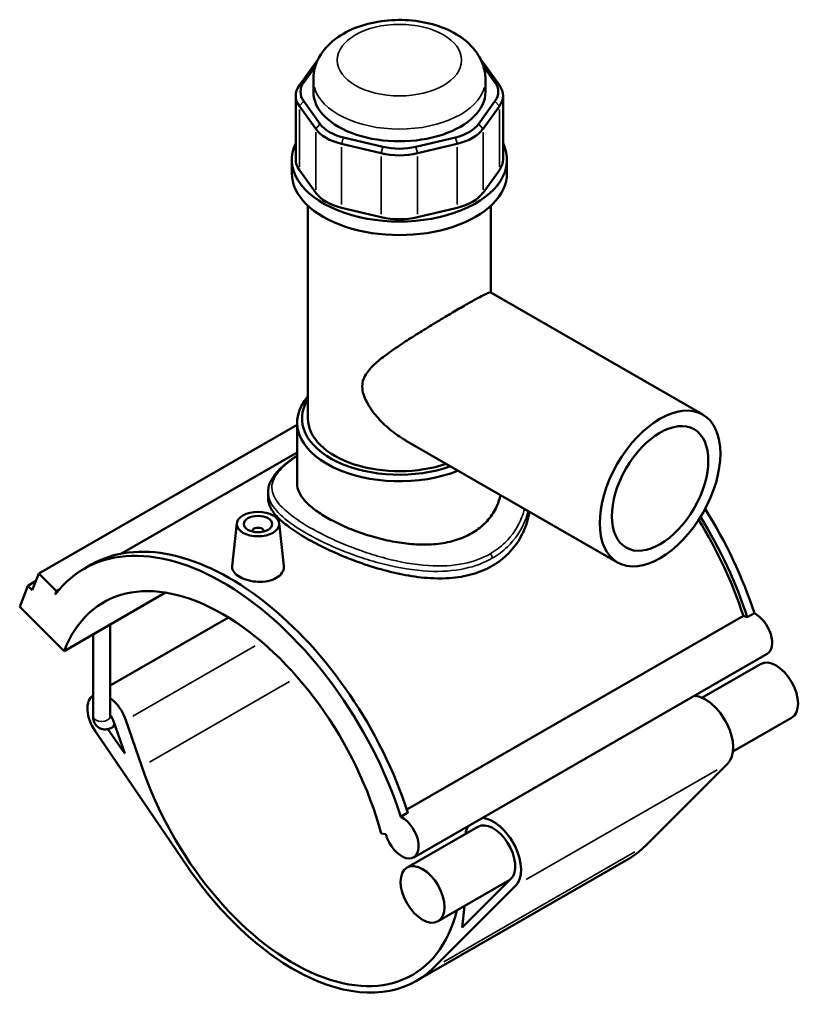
# Model space of a CAD drawing. Header units: inches. Extents: x -0.9 to 55.8, y -1.4 to 54.7.
# Tile 9 of 9: x 45 to 55.8, y 41.1 to 54.7. Entities that reach past the tile are written whole.
import ezdxf

# ---------------------------------------------------------------- set-up
doc = ezdxf.new("R2010")
doc.units = ezdxf.units.IN
doc.header["$MEASUREMENT"] = 0
doc.layers.add('Visible (ANSI)', color=7, linetype='Continuous', lineweight=50)
doc.layers.add('Visible Narrow (ANSI)', color=7, linetype='Continuous', lineweight=35)

msp = doc.modelspace()

# ---------------------------------------------------------------- linework, layer by layer
at = {"layer": 'Visible (ANSI)'}
for p, q in [((49.097, 54.121), (48.87, 53.806)), ((51.643, 53.806), (51.416, 54.121)), ((48.931, 53.845), (49.092, 54.069)), ((51.421, 54.069), (51.582, 53.845)), ((49.064, 53.714), (49.064, 53.883)), ((51.45, 53.714), (51.45, 53.883)), ((48.82, 53.66), (48.82, 52.773)), ((49.158, 53.267), (48.931, 53.583)), ((51.582, 53.583), (51.355, 53.267)), ((51.694, 53.66), (51.694, 52.773)), ((48.87, 53.514), (49.097, 53.198)), ((51.416, 53.198), (51.643, 53.514)), ((49.455, 52.992), (50.004, 52.861)), ((50.029, 52.951), (49.481, 53.081)), ((51.033, 53.081), (50.485, 52.951)), ((50.51, 52.861), (51.058, 52.992)), ((48.765, 52.585), (48.765, 52.773)), ((51.748, 52.585), (51.748, 52.773)), ((49.097, 52.312), (48.87, 52.628)), ((51.643, 52.628), (51.416, 52.312)), ((48.989, 49.182), (48.989, 52.133)), ((50.004, 51.975), (49.455, 52.106)), ((51.058, 52.106), (50.51, 51.975)), ((51.525, 50.929), (51.525, 52.133)), ((51.522, 50.931), (54.461, 49.239)), ((48.84, 49.097), (45.257, 47.034)), ((48.84, 48.278), (48.84, 49.128)), ((50.341, 48.88), (53.28, 47.188)), ((48.84, 48.713), (46.403, 47.31)), ((48.438, 48.163), (48.438, 48.076)), ((48.002, 47.73), (47.938, 47.137)), ((48.591, 47.73), (48.655, 47.139)), ((48.218, 47.615), (48.218, 47.623)), ((48.375, 47.615), (48.375, 47.623)), ((45.888, 47.1), (45.986, 47.157)), ((45.167, 46.801), (45.257, 47.034)), ((45.257, 47.034), (45.503, 46.789)), ((44.994, 46.571), (45.106, 46.862)), ((45.215, 46.925), (45.106, 46.862)), ((45.106, 46.862), (45.167, 46.801)), ((45.503, 46.789), (45.485, 46.741)), ((45.54, 46.81), (45.503, 46.789)), ((45.609, 45.958), (47.015, 46.768)), ((44.994, 46.571), (45.609, 45.958)), ((50.36, 43.76), (55.025, 46.446)), ((55.079, 46.426), (55.177, 46.482)), ((47.887, 46.423), (46.249, 45.48)), ((46.249, 45.051), (46.249, 46.326)), ((46.011, 45.051), (46.011, 46.189)), ((55.355, 45.918), (50.455, 43.096)), ((55.264, 45.777), (54.451, 45.31)), ((46.29, 45.001), (46.449, 44.535)), ((46.686, 44.355), (46.467, 45)), ((55.693, 45.032), (54.88, 44.565)), ((46.043, 44.844), (47.314, 42.977)), ((46.449, 44.535), (46.216, 44.876)), ((46.316, 44.924), (46.274, 44.899)), ((54.809, 44.398), (53.668, 43.259)), ((50.277, 43.66), (50.375, 43.717)), ((50.004, 43.427), (50.07, 43.417)), ((51.343, 43.52), (50.363, 42.956)), ((53.427, 43.073), (50.487, 41.38)), ((51.789, 42.784), (50.792, 42.21)), ((51.803, 42.798), (51.125, 42.122)), ((50.728, 41.566), (51.869, 42.705)), ((51.125, 42.122), (51.157, 42.42))]:
    msp.add_line(p, q, dxfattribs=at)
for centre, major_axis, ratio, start_param, end_param in [((49.708, 53.976), (-0.661, 0), 0.575862, 5.785904, 5.890486), ((50.805, 53.976), (-0.661, 0), 0.575862, 3.534292, 3.638874), ((49.481, 53.66), (-0.661, 0), 0.575862, 5.890486, 6.675884), ((49.481, 53.714), (-0.595, 0), 0.575862, 5.890486, 6.675884), ((51.032, 53.714), (0.595, 0), 0.575862, 5.890486, 6.675884), ((51.032, 53.66), (0.661, 0), 0.575862, 5.890486, 6.675884), ((50.257, 53.714), (-1.193, 0), 0.575862, 0, 3.141593), ((49.708, 53.398), (-0.595, 0), 0.575862, 0.392699, 1.178097), ((50.805, 53.398), (0.595, 0), 0.575862, 5.105088, 5.890486), ((49.708, 53.344), (0.661, 0), 0.575862, 3.534292, 4.31969), ((50.805, 53.344), (0.661, 0), 0.575862, 5.105088, 5.890486), ((50.257, 52.773), (-1.491, 0), 0.575862, 6.012031, 9.695932), ((50.257, 53.213), (0.661, 0), 0.575862, 4.31969, 5.105088), ((50.257, 53.267), (-0.595, 0), 0.575862, 1.178097, 1.963495), ((49.481, 52.773), (-0.661, 0), 0.575862, 0, 0.392699), ((51.032, 52.773), (0.661, 0), 0.575862, 5.890486, 6.283185), ((50.257, 52.585), (-1.491, 0), 0.575862, 0, 3.141593), ((49.708, 52.458), (-0.661, 0), 0.575862, 0.392699, 1.178097), ((50.805, 52.458), (0.661, 0), 0.575862, 5.105088, 5.890486), ((50.257, 52.327), (-0.661, 0), 0.575862, 1.178097, 1.963495), ((50.257, 49.128), (-1.417, 0), 0.575862, 5.820231, 8.465647), ((50.257, 49.182), (-1.351, 0), 0.575862, 5.930789, 8.406809), ((50.257, 49.182), (-1.268, 0), 0.575862, 0, 2.108087), ((52.707, 46.59), (-1.919, 3.332), 0.578093, 4.360426, 4.782356), ((52.609, 46.533), (1.919, -3.332), 0.578093, 1.218833, 1.623986), ((48.297, 47.623), (-0.0787, 0), 0.575862, 2.972903, 6.451874), ((52.609, 46.533), (-1.881, 3.267), 0.578093, 4.365683, 4.760653), ((47.905, 43.824), (-1.919, 3.332), 0.578093, 4.360426, 6.283185), ((47.807, 43.768), (-1.919, 3.332), 0.578093, 4.360426, 6.523097), ((47.807, 43.768), (-1.65, 2.866), 0.578093, 4.27799, 6.721451), ((55.092, 46.148), (0.165, -0.287), 0.578093, 2.414521, 2.65097), ((55.19, 46.205), (0.165, -0.287), 0.578093, 0, 2.414521), ((55.478, 45.405), (-0.215, 0.373), 0.578093, 3.141593, 6.283185), ((46.214, 45.002), (-0.198, 0.344), 0.578093, 0.026502, 1.700207), ((54.498, 44.841), (-0.272, 0.472), 0.578093, 3.295561, 5.902759), ((46.214, 45.002), (-0.198, 0.344), 0.578093, 4.383577, 5.375135), ((46.214, 45.002), (0.059, -0.103), 0.578093, 1.241985, 1.93105), ((48.787, 44.332), (1.65, -2.866), 0.578093, 4.383577, 6.821458), ((50.29, 43.383), (0.165, -0.287), 0.578093, 4.27799, 8.697706), ((51.558, 43.147), (0.215, -0.373), 0.578093, 0.153969, 3.141593), ((51.558, 43.147), (0.272, -0.472), 0.578093, 0.153969, 2.761166), ((51.558, 43.147), (-0.272, 0.472), 0.578093, 0.380427, 0.661885), ((51.727, 46.025), (1.7, -2.952), 0.578093, 0, 0.153969), ((48.787, 44.332), (1.7, -2.952), 0.578093, 4.8418, 6.437154)]:
    msp.add_ellipse(centre, major_axis=major_axis, ratio=ratio, start_param=start_param, end_param=end_param, dxfattribs=at)
for centre, major_axis, ratio in [((53.87, 48.213), (0.59, 1.025), 0.578093), ((53.87, 48.213), (0.472, 0.82), 0.578093), ((48.297, 47.719), (0.295, 0), 0.575862), ((48.297, 47.719), (0.197, 0), 0.575862), ((50.578, 42.583), (-0.215, 0.373), 0.578093)]:
    msp.add_ellipse(centre, major_axis=major_axis, ratio=ratio, dxfattribs=at)
for points, knots in [([(51.45, 53.883), (51.45, 53.961), (51.434, 54.04), (51.376, 54.19), (51.331, 54.26), (51.213, 54.397), (51.135, 54.459), (50.948, 54.571), (50.835, 54.617), (50.595, 54.683), (50.468, 54.702), (50.212, 54.714), (50.084, 54.706), (49.835, 54.664), (49.715, 54.63), (49.49, 54.532), (49.386, 54.468), (49.219, 54.312), (49.152, 54.223), (49.08, 54.045), (49.064, 53.964), (49.064, 53.883)], [0.785398, 0.785398, 0.785398, 0.785398, 1.006029, 1.006029, 1.24803, 1.24803, 1.549872, 1.549872, 1.910293, 1.910293, 2.277956, 2.277956, 2.640469, 2.640469, 3.005312, 3.005312, 3.373798, 3.373798, 3.698889, 3.698889, 3.926991, 3.926991, 3.926991, 3.926991]), ([(50.341, 48.88), (50.34, 48.881), (50.34, 48.881), (50.268, 48.923), (50.197, 48.972), (50.063, 49.083), (50, 49.145), (49.889, 49.275), (49.84, 49.343), (49.785, 49.448), (49.77, 49.483), (49.749, 49.554), (49.742, 49.59), (49.742, 49.663), (49.749, 49.696), (49.77, 49.757), (49.785, 49.785), (49.84, 49.865), (49.889, 49.914), (50, 50.012), (50.063, 50.06), (50.197, 50.155), (50.268, 50.203), (50.403, 50.291), (50.472, 50.335), (50.613, 50.423), (50.686, 50.468), (50.829, 50.554), (50.9, 50.597), (51.033, 50.676), (51.096, 50.712), (51.21, 50.778), (51.262, 50.807), (51.352, 50.857), (51.391, 50.878), (51.452, 50.909), (51.476, 50.92), (51.508, 50.932), (51.518, 50.933), (51.522, 50.931)], [7.608189, 7.608189, 7.608189, 7.608189, 7.615025, 7.615025, 8.294665, 8.294665, 8.974305, 8.974305, 9.653945, 9.653945, 9.993765, 9.993765, 10.333585, 10.333585, 10.673405, 10.673405, 11.013225, 11.013225, 11.692866, 11.692866, 12.372506, 12.372506, 13.052146, 13.052146, 13.664204, 13.664204, 14.276262, 14.276262, 14.88832, 14.88832, 15.500378, 15.500378, 16.112436, 16.112436, 16.724494, 16.724494, 17.336552, 17.336552, 17.941774, 17.941774, 17.941774, 17.941774]), ([(48.438, 48.163), (48.438, 48.201), (48.445, 48.238), (48.472, 48.315), (48.493, 48.353), (48.551, 48.432), (48.589, 48.473), (48.679, 48.553), (48.729, 48.592), (48.804, 48.644), (48.821, 48.656), (48.84, 48.668)], [24.781722, 24.781722, 24.781722, 24.781722, 25.401248, 25.401248, 26.073507, 26.073507, 26.829688, 26.829688, 27.561718, 27.561718, 27.783476, 27.783476, 27.783476, 27.783476]), ([(51.259, 47.591), (51.195, 47.554), (51.124, 47.523), (50.968, 47.474), (50.884, 47.456), (50.71, 47.436), (50.619, 47.433), (50.437, 47.439), (50.345, 47.448), (50.169, 47.475), (50.077, 47.494), (49.895, 47.54), (49.804, 47.568), (49.63, 47.629), (49.546, 47.663), (49.39, 47.734), (49.318, 47.771), (49.191, 47.844), (49.132, 47.882), (49.028, 47.961), (48.983, 48.002), (48.911, 48.082), (48.884, 48.123), (48.848, 48.202), (48.84, 48.24), (48.84, 48.278)], [0, 0, 0, 0, 0.684829, 0.684829, 1.369657, 1.369657, 2.054486, 2.054486, 2.739314, 2.739314, 3.423695, 3.423695, 4.108076, 4.108076, 4.792457, 4.792457, 5.476838, 5.476838, 6.161219, 6.161219, 6.8456, 6.8456, 7.529981, 7.529981, 8.214362, 8.214362, 8.214362, 8.214362]), ([(51.543, 47.138), (51.461, 47.09), (51.368, 47.051), (51.167, 46.995), (51.059, 46.977), (50.836, 46.962), (50.719, 46.965), (50.486, 46.986), (50.37, 47.005), (50.144, 47.052), (50.028, 47.082), (49.794, 47.153), (49.678, 47.194), (49.454, 47.282), (49.346, 47.329), (49.145, 47.424), (49.053, 47.473), (48.888, 47.567), (48.812, 47.616), (48.678, 47.714), (48.62, 47.762), (48.528, 47.856), (48.494, 47.903), (48.449, 47.992), (48.438, 48.035), (48.438, 48.076)], [0, 0, 0, 0, 0.887571, 0.887571, 1.775142, 1.775142, 2.662714, 2.662714, 3.550285, 3.550285, 4.435799, 4.435799, 5.321313, 5.321313, 6.206828, 6.206828, 7.092342, 7.092342, 7.977856, 7.977856, 8.86337, 8.86337, 9.748885, 9.748885, 10.634399, 10.634399, 10.634399, 10.634399]), ([(51.658, 48.122), (51.655, 48.108), (51.651, 48.095), (51.63, 48.015), (51.603, 47.95), (51.531, 47.829), (51.486, 47.772), (51.382, 47.671), (51.322, 47.627), (51.259, 47.591)], [19.709454, 19.709454, 19.709454, 19.709454, 19.852867, 19.852867, 20.537696, 20.537696, 21.222525, 21.222525, 21.907353, 21.907353, 21.907353, 21.907353]), ([(52.06, 47.89), (52.055, 47.862), (52.05, 47.833), (52.02, 47.714), (51.985, 47.624), (51.893, 47.457), (51.836, 47.38), (51.702, 47.244), (51.625, 47.185), (51.543, 47.138)], [25.427557, 25.427557, 25.427557, 25.427557, 25.706654, 25.706654, 26.594225, 26.594225, 27.481796, 27.481796, 28.369368, 28.369368, 28.369368, 28.369368]), ([(48.551, 46.972), (48.519, 46.953), (48.479, 46.938), (48.39, 46.92), (48.342, 46.917), (48.252, 46.92), (48.204, 46.927), (48.116, 46.951), (48.075, 46.968), (48.012, 47.005), (47.984, 47.027), (47.947, 47.075), (47.938, 47.101), (47.938, 47.129), (47.938, 47.133), (47.938, 47.137)], [2.748567, 2.748567, 2.748567, 2.748567, 3.092303, 3.092303, 3.43604, 3.43604, 3.779445, 3.779445, 4.12285, 4.12285, 4.466255, 4.466255, 4.80966, 4.80966, 4.864633, 4.864633, 4.864633, 4.864633]), ([(48.655, 47.139), (48.655, 47.134), (48.656, 47.129), (48.656, 47.097), (48.647, 47.068), (48.61, 47.014), (48.583, 46.99), (48.551, 46.972)], [7.5017981, 7.5017981, 7.5017981, 7.5017981, 7.558227, 7.558227, 7.9019635, 7.9019635, 8.2457, 8.2457, 8.2457, 8.2457]), ([(46.011, 45.051), (46.011, 45.03), (46.014, 45.008), (46.028, 44.965), (46.039, 44.945), (46.067, 44.912), (46.083, 44.9), (46.116, 44.882), (46.133, 44.877), (46.168, 44.871), (46.186, 44.871), (46.223, 44.877), (46.241, 44.883), (46.263, 44.893), (46.269, 44.896), (46.274, 44.899)], [1.570796, 1.570796, 1.570796, 1.570796, 1.884956, 1.884956, 2.164736, 2.164736, 2.375744, 2.375744, 2.572079, 2.572079, 2.786364, 2.786364, 3.052099, 3.052099, 3.141593, 3.141593, 3.141593, 3.141593])]:
    msp.add_open_spline(points, degree=3, knots=knots, dxfattribs=at)
at = {"layer": 'Visible Narrow (ANSI)'}
for p, q in [((49.115, 54.133), (49.098, 54.122)), ((51.398, 54.133), (51.415, 54.122)), ((48.928, 53.843), (48.873, 53.808)), ((51.585, 53.843), (51.64, 53.808)), ((48.928, 53.579), (48.873, 53.518)), ((51.585, 53.579), (51.64, 53.518)), ((48.87, 52.672), (48.87, 53.47)), ((51.643, 53.47), (51.643, 52.672)), ((49.155, 53.264), (49.1, 53.202)), ((51.358, 53.264), (51.413, 53.202)), ((49.097, 53.154), (49.097, 52.356)), ((51.416, 52.356), (51.416, 53.154)), ((49.479, 53.077), (49.457, 52.997)), ((51.034, 53.077), (51.057, 52.997)), ((49.455, 52.15), (49.455, 52.948)), ((50.028, 52.946), (50.005, 52.866)), ((50.486, 52.946), (50.509, 52.866)), ((51.058, 52.948), (51.058, 52.15)), ((50.004, 52.817), (50.004, 52.019)), ((50.51, 52.019), (50.51, 52.817)), ((48.256, 46.03), (46.561, 45.054)), ((46.794, 44.417), (48.734, 45.534)), ((52.016, 42.789), (54.662, 44.313)), ((53.521, 43.174), (50.875, 41.65))]:
    msp.add_line(p, q, dxfattribs=at)
msp.add_ellipse((50.257, 54.153), major_axis=(0.862, 0), ratio=0.575862, dxfattribs=at)
for centre, major_axis, ratio, start_param, end_param in [((50.257, 53.883), (-1.193, 0), 0.575862, 0.15708, 2.984513), ((51.496, 47.272), (-0.033, 0.0573), 0.578093, 3.983862, 4.972746), ((46.13, 45.051), (0.119, 0), 0.575862, 3.298672, 6.126106), ((46.214, 45.002), (0.059, -0.103), 0.578093, 0.062099, 1.179886)]:
    msp.add_ellipse(centre, major_axis=major_axis, ratio=ratio, start_param=start_param, end_param=end_param, dxfattribs=at)
for points, knots in [([(51.517, 47.308), (51.409, 47.245), (51.286, 47.2), (50.999, 47.14), (50.832, 47.132), (50.466, 47.155), (50.266, 47.191), (49.967, 47.27), (49.866, 47.301), (49.613, 47.388), (49.463, 47.448), (49.174, 47.582), (49.037, 47.655), (48.801, 47.804), (48.703, 47.879), (48.56, 48.024), (48.515, 48.094), (48.476, 48.247), (48.496, 48.329), (48.581, 48.446), (48.611, 48.48), (48.7, 48.563), (48.764, 48.612), (48.84, 48.663)], [14.162368, 14.162368, 14.162368, 14.162368, 15.32987, 15.32987, 16.694401, 16.694401, 18.232026, 18.232026, 19.020565, 19.020565, 20.260179, 20.260179, 21.596087, 21.596087, 22.984607, 22.984607, 24.373627, 24.373627, 26.086145, 26.086145, 26.762104, 26.762104, 27.720362, 27.720362, 27.720362, 27.720362]), ([(48.438, 48.163), (48.438, 48.142), (48.44, 48.121), (48.462, 48.028), (48.506, 47.955), (48.65, 47.804), (48.75, 47.726), (48.991, 47.574), (49.13, 47.499), (49.426, 47.365), (49.58, 47.304), (49.84, 47.218), (49.943, 47.187), (50.251, 47.111), (50.457, 47.076), (50.834, 47.057), (51.006, 47.068), (51.303, 47.132), (51.43, 47.18), (51.543, 47.245)], [-24.781722, -24.781722, -24.781722, -24.781722, -24.373627, -24.373627, -22.984607, -22.984607, -21.596087, -21.596087, -20.260179, -20.260179, -19.020565, -19.020565, -18.232026, -18.232026, -16.694401, -16.694401, -15.32987, -15.32987, -14.162368, -14.162368, -14.162368, -14.162368]), ([(51.991, 47.93), (51.981, 47.892), (51.97, 47.855), (51.904, 47.685), (51.825, 47.562), (51.66, 47.402), (51.592, 47.351), (51.517, 47.308)], [39.87195, 39.87195, 39.87195, 39.87195, 40.262411, 40.262411, 41.68411, 41.68411, 42.487103, 42.487103, 42.487103, 42.487103]), ([(51.543, 47.245), (51.62, 47.289), (51.691, 47.342), (51.863, 47.507), (51.946, 47.633), (52.017, 47.812), (52.032, 47.856), (52.043, 47.9)], [-42.487103, -42.487103, -42.487103, -42.487103, -41.68411, -41.68411, -40.262411, -40.262411, -39.812227, -39.812227, -39.812227, -39.812227])]:
    msp.add_open_spline(points, degree=3, knots=knots, dxfattribs=at)

doc.saveas('drawing.dxf')
